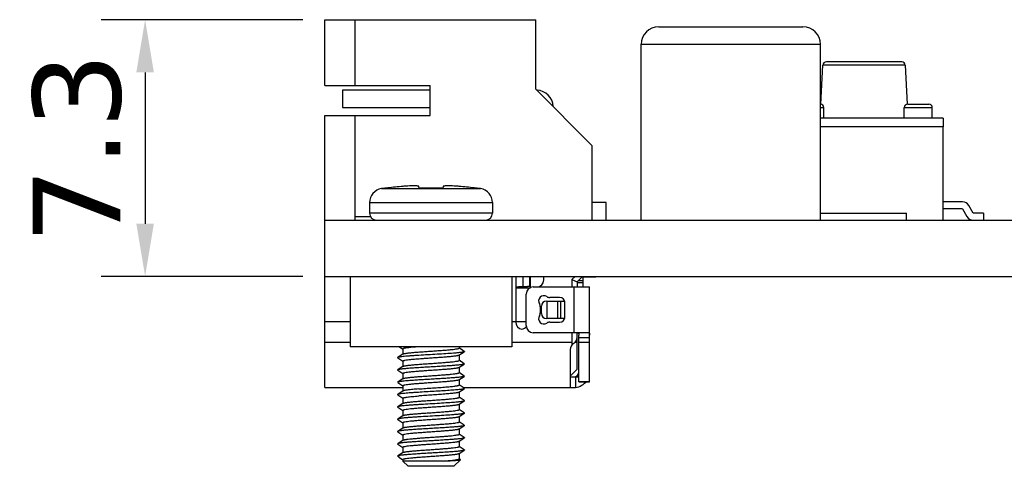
# Model space of a CAD drawing. Header units: millimetres. Extents: x 545 to 720, y 135 to 280.
# Tile 5 of 9: x 593 to 621, y 185 to 197. Entities that reach past the tile are written whole.
import ezdxf

# ---------------------------------------------------------------- set-up
doc = ezdxf.new("R2010")
doc.units = ezdxf.units.MM
doc.header["$LTSCALE"] = 30.734
doc.header["$PDMODE"] = 3
doc.header["$PDSIZE"] = 0.3125
doc.layers.get('0').update_dxf_attribs({"linetype": 'CONTINUOUS'})
doc.layers.get('Defpoints').update_dxf_attribs({"linetype": 'CONTINUOUS'})
doc.layers.add('02___PRT_ALL_AXES', color=7, linetype='CONTINUOUS')
doc.layers.add('dim', color=6, linetype='CONTINUOUS', lineweight=9)
doc.styles.add('Verdana', font='verdana.ttf', dxfattribs={"height": 2.5})
doc.dimstyles.new('aaaaaaaa 3.0', dxfattribs={"dimtxt": 2.5, "dimasz": 1.5, "dimexe": 1.25, "dimexo": 0.625, "dimtad": 1, "dimdec": 1, "dimzin": 9, "dimdsep": 46, "dimtxsty": 'Verdana', "dimcen": 0, "dimazin": 0, "dimtfac": 1, "dimtofl": 0, "dimtmove": 0, "dimatfit": 3, "dimfxl": 1, "dimlwd": 25, "dimlwe": 25, "dimarcsym": 0})

# ---------------------------------------------------------------- blocks, each defined once
blk = doc.blocks.new('*D29')
at = {"layer": 'Defpoints', "color": 0}
for p in [(601.873, 197.489), (596.759, 190.189), (601.873, 190.189)]:
    blk.add_point(p, dxfattribs=at)
at = {"layer": 'dim', "color": 0, "lineweight": 25}
for p, q in [((601.248, 197.489), (595.509, 197.489)), ((596.759, 195.989), (596.759, 191.689)), ((601.248, 190.189), (595.509, 190.189))]:
    blk.add_line(p, q, dxfattribs=at)
at = {"layer": 'dim', "color": 0}
for points in [[(597.009, 195.989), (596.509, 195.989), (596.759, 197.489)], [(596.509, 191.689), (597.009, 191.689), (596.759, 190.189)]]:
    blk.add_solid(points, dxfattribs=at)
at = {"layer": 'dim', "color": 0, "insert": (594.832, 193.839), "char_height": 2.5, "attachment_point": 5, "rotation": 90, "style": 'Verdana'}
blk.add_mtext('7.3', dxfattribs=at)

msp = doc.modelspace()

# ---------------------------------------------------------------- linework, layer by layer
at = {"color": 7, "linetype": 'Continuous'}
for p, q in [((601.873, 195.617), (601.873, 197.489)), ((601.873, 197.489), (607.873, 197.489)), ((602.739, 195.617), (602.739, 197.489)), ((607.873, 195.515), (607.873, 197.489)), ((611.373, 197.289), (615.473, 197.289)), ((610.873, 191.789), (610.873, 196.789)), ((610.873, 196.789), (615.973, 196.789)), ((615.973, 191.789), (615.973, 196.789)), ((615.984, 195.089), (616.042, 196.195)), ((618.384, 196.195), (616.042, 196.195)), ((618.284, 196.289), (616.142, 196.289)), ((618.384, 196.195), (618.442, 195.089)), ((601.873, 195.617), (604.873, 195.617)), ((604.873, 194.764), (604.873, 195.617)), ((602.373, 195.489), (602.373, 194.989)), ((604.873, 195.489), (602.373, 195.489)), ((607.873, 195.515), (609.473, 193.911)), ((602.373, 194.989), (604.873, 194.989)), ((615.973, 194.989), (616.071, 194.989)), ((616.071, 194.689), (616.071, 194.989)), ((618.355, 194.689), (618.355, 194.989)), ((618.355, 194.989), (619.155, 194.989)), ((618.455, 195.089), (619.055, 195.089)), ((619.155, 194.689), (619.155, 194.989)), ((601.873, 187.029), (601.873, 194.764)), ((601.873, 194.764), (604.873, 194.764)), ((602.739, 191.789), (602.739, 194.764)), ((619.463, 194.689), (615.973, 194.689)), ((619.463, 194.689), (619.463, 194.439)), ((619.463, 194.439), (615.973, 194.439)), ((619.453, 194.439), (619.453, 191.789)), ((609.473, 193.911), (609.473, 191.789)), ((604.559, 192.697), (604.551, 192.745)), ((605.235, 192.745), (605.227, 192.697)), ((603.609, 192.697), (603.608, 192.703)), ((606.178, 192.703), (606.177, 192.697)), ((603.143, 192.289), (603.143, 191.989)), ((606.643, 192.289), (606.643, 191.989)), ((609.873, 192.289), (609.473, 192.289)), ((609.873, 191.789), (609.873, 192.289)), ((620.016, 192.31), (619.453, 192.31)), ((620.315, 191.989), (620.19, 192.209)), ((602.739, 191.889), (603.17, 191.889)), ((606.643, 191.989), (603.143, 191.989)), ((615.973, 191.989), (618.421, 191.989)), ((618.421, 191.789), (618.421, 191.989)), ((620.016, 192.11), (619.453, 192.11)), ((620.016, 192.11), (620.141, 191.89)), ((620.613, 191.989), (620.315, 191.989)), ((620.613, 191.989), (620.613, 191.789)), ((601.873, 191.789), (658.373, 191.789)), ((601.873, 190.189), (658.373, 190.189)), ((602.593, 190.189), (602.593, 188.189)), ((607.193, 190.189), (607.193, 188.189)), ((607.303, 190.174), (607.303, 188.889)), ((607.503, 190.189), (607.503, 189.889)), ((607.703, 189.899), (607.703, 190.189)), ((607.723, 189.871), (607.723, 190.189)), ((608.103, 190.089), (608.103, 190.189)), ((608.903, 190.102), (608.991, 190.189)), ((608.903, 190.102), (608.903, 189.889)), ((608.903, 190.102), (609.053, 190.039)), ((609.053, 190.039), (609.203, 190.189)), ((609.053, 190.039), (609.053, 189.889)), ((609.053, 190.019), (609.223, 190.019)), ((609.083, 190.069), (609.223, 190.069)), ((609.581, 190.169), (609.183, 190.169)), ((609.223, 189.889), (609.223, 190.169)), ((609.581, 190.189), (609.581, 190.169)), ((607.304, 189.869), (607.719, 189.869)), ((607.595, 189.889), (607.503, 189.889)), ((607.603, 188.789), (607.603, 189.689)), ((607.723, 189.899), (607.651, 189.899)), ((607.803, 189.889), (609.403, 189.889)), ((608.953, 189.889), (608.953, 188.589)), ((609.403, 187.187), (609.403, 189.889)), ((608.183, 189.489), (608.694, 189.489)), ((608.187, 189.489), (608.187, 188.989)), ((608.553, 189.589), (608.269, 189.589)), ((608.505, 188.989), (608.505, 189.489)), ((608.589, 188.989), (608.589, 189.489)), ((608.695, 189.487), (608.695, 188.992)), ((608.703, 189.039), (608.703, 189.439)), ((608.003, 189.324), (608.003, 189.155)), ((608.033, 189.139), (608.033, 189.339)), ((601.873, 188.909), (602.593, 188.909)), ((607.193, 188.909), (607.603, 188.909)), ((608.694, 188.989), (608.183, 188.989)), ((608.269, 188.889), (608.553, 188.889)), ((609.384, 188.589), (607.803, 188.589)), ((608.903, 188.589), (608.903, 188.309)), ((609.053, 187.549), (609.053, 188.588)), ((602.593, 188.309), (601.873, 188.309)), ((608.903, 188.309), (607.193, 188.309)), ((609.053, 188.309), (608.989, 188.309)), ((609.103, 187.187), (609.103, 188.514)), ((609.403, 188.439), (609.103, 188.439)), ((609.403, 188.309), (609.103, 188.309)), ((607.193, 188.189), (602.593, 188.189)), ((604.097, 187.983), (603.947, 187.882)), ((603.995, 188.189), (604.092, 188.125)), ((604.093, 188.127), (604.093, 187.98)), ((605.689, 187.946), (605.839, 188.047)), ((605.693, 188.189), (605.693, 188.152)), ((605.839, 188.057), (605.694, 188.154)), ((608.853, 188.109), (608.853, 187.029)), ((603.947, 187.872), (604.092, 187.775)), ((604.093, 187.777), (604.093, 187.63)), ((605.689, 187.596), (605.839, 187.697)), ((605.693, 187.949), (605.693, 187.802)), ((605.839, 187.707), (605.694, 187.804)), ((605.839, 187.707), (605.839, 187.697)), ((604.097, 187.633), (603.947, 187.532)), ((603.947, 187.522), (604.092, 187.425)), ((604.093, 187.427), (604.093, 187.28)), ((605.693, 187.599), (605.693, 187.452)), ((605.839, 187.357), (605.694, 187.454)), ((608.853, 187.349), (609.053, 187.549)), ((604.097, 187.283), (603.947, 187.182)), ((603.947, 187.182), (603.947, 187.172)), ((603.947, 187.172), (604.092, 187.075)), ((605.689, 187.246), (605.839, 187.347)), ((605.693, 187.249), (605.693, 187.102)), ((608.853, 187.329), (609.103, 187.329)), ((609.003, 187.338), (609.003, 187.032)), ((609.103, 187.189), (609.403, 187.189)), ((609.403, 187.187), (609.103, 187.187)), ((601.873, 187.029), (604.093, 187.029)), ((604.097, 186.933), (603.947, 186.832)), ((604.093, 187.077), (604.093, 186.93)), ((605.689, 186.896), (605.839, 186.997)), ((605.693, 186.899), (605.693, 186.752)), ((605.839, 187.007), (605.694, 187.104)), ((605.806, 187.029), (608.953, 187.029)), ((603.947, 186.822), (604.092, 186.725)), ((604.097, 186.583), (603.947, 186.482)), ((604.093, 186.727), (604.093, 186.58)), ((605.689, 186.546), (605.839, 186.647)), ((605.839, 186.657), (605.694, 186.754)), ((603.947, 186.472), (604.092, 186.375)), ((604.093, 186.377), (604.093, 186.23)), ((605.689, 186.196), (605.839, 186.297)), ((605.693, 186.549), (605.693, 186.402)), ((605.839, 186.307), (605.694, 186.404)), ((604.097, 186.233), (603.947, 186.132)), ((603.947, 186.122), (604.092, 186.025)), ((604.093, 186.027), (604.093, 185.88)), ((605.693, 186.199), (605.693, 186.052)), ((605.839, 185.957), (605.694, 186.054)), ((604.097, 185.883), (603.947, 185.782)), ((603.947, 185.772), (604.092, 185.675)), ((605.689, 185.846), (605.839, 185.947)), ((605.693, 185.849), (605.693, 185.702)), ((605.839, 185.957), (605.839, 185.947)), ((604.097, 185.533), (603.947, 185.432)), ((604.093, 185.677), (604.093, 185.53)), ((605.689, 185.496), (605.839, 185.597)), ((605.693, 185.499), (605.693, 185.352)), ((605.839, 185.607), (605.694, 185.704)), ((605.839, 185.597), (605.819, 185.589)), ((603.947, 185.422), (604.092, 185.325)), ((604.097, 185.183), (603.951, 185.085)), ((604.093, 185.327), (604.093, 185.18)), ((605.689, 185.146), (605.839, 185.247)), ((605.839, 185.257), (605.694, 185.354)), ((603.95, 185.082), (603.98, 185.052)), ((603.951, 185.085), (603.967, 185.089)), ((603.98, 185.052), (604, 185.036)), ((604, 185.036), (604.092, 184.975)), ((604.093, 184.977), (604.093, 184.939)), ((604.243, 184.789), (604.093, 184.939)), ((605.24, 184.939), (604.093, 184.939)), ((605.543, 184.789), (605.73, 184.977)), ((605.693, 185.149), (605.693, 185.002)), ((605.73, 184.98), (605.694, 185.004)), ((605.73, 184.977), (605.73, 184.98)), ((605.543, 184.789), (604.243, 184.789))]:
    msp.add_line(p, q, dxfattribs=at)
for centre, radius, start, end in [((611.373, 196.789), 0.5, 90, 180), ((615.473, 196.789), 0.5, 0, 90), ((616.142, 196.189), 0.1, 90, 177), ((618.284, 196.189), 0.1, 3, 90), ((607.873, 194.989), 0.5, 4.267, 85.5152), ((615.971, 194.989), 0.1, 0, 88.7123), ((618.455, 194.989), 0.1, 90, 180), ((619.055, 194.989), 0.1, 0, 90), ((604.893, 183.17), 9.613, 95.0711, 97.6722), ((604.893, 183.17), 9.613, 82.3278, 84.9289), ((604.893, 183.227), 9.562, 97.721, 98.4728), ((604.893, 182.998), 9.705, 88.0295, 91.9705), ((604.893, 183.227), 9.562, 81.5272, 82.279), ((620.016, 192.11), 0.2, 29.6653, 90), ((603.343, 191.989), 0.2, 180, 270), ((606.443, 191.989), 0.2, 270, 0), ((620.315, 191.989), 0.2, 209.6653, 270), ((607.903, 190.089), 0.2, 270, 0), ((607.311, 189.869), 0.00835, 175.0628, 180.0198), ((607.803, 189.689), 0.2, 90, 180), ((608.103, 189.489), 0.15, 56.4427, 213.5573), ((607.853, 189.324), 0.15, 0, 33.5573), ((608.183, 189.339), 0.15, 90, 180), ((608.269, 189.739), 0.15, 236.4427, 270), ((608.553, 189.439), 0.15, 0, 90), ((607.853, 189.155), 0.15, 326.4427, 0), ((608.183, 189.139), 0.15, 180, 270), ((607.503, 188.889), 0.2, 180, 262.8192), ((608.103, 188.989), 0.15, 146.4427, 303.5573), ((608.269, 188.739), 0.15, 90, 123.5573), ((608.553, 189.039), 0.15, 270, 0), ((607.453, 188.889), 0.2, 277.1808, 320.735), ((607.803, 188.789), 0.2, 180, 270), ((609.053, 188.109), 0.2, 120, 180), ((608.853, 188.456), 0.2, 300, 0), ((608.953, 187.479), 0.15, 270, 0), ((608.953, 187.479), 0.45, 270, 319.1511)]:
    msp.add_arc(centre, radius, start, end, dxfattribs=at)
msp.add_ellipse((610.183, 188.309), major_axis=(1.28, 0), ratio=1, start_param=-3.141593, end_param=-3.090151, dxfattribs=at)
for points, knots in [([(604.551, 192.745), (604.55, 192.747), (604.548, 192.75), (604.544, 192.752), (604.537, 192.754), (604.526, 192.757), (604.5, 192.761), (604.458, 192.763), (604.395, 192.764), (604.32, 192.763), (604.233, 192.759), (604.14, 192.754), (604.076, 192.748), (604.043, 192.745)], [0, 0, 0, 0, 0.010204, 0.017736, 0.027242, 0.05252, 0.086324, 0.17884, 0.302086, 0.451708, 0.622191, 0.807217, 1, 1, 1, 1]), ([(605.743, 192.745), (605.71, 192.748), (605.646, 192.754), (605.553, 192.759), (605.466, 192.763), (605.391, 192.764), (605.328, 192.763), (605.286, 192.761), (605.26, 192.757), (605.249, 192.754), (605.242, 192.752), (605.238, 192.75), (605.236, 192.747), (605.235, 192.745)], [0, 0, 0, 0, 0.192791, 0.377818, 0.548299, 0.697919, 0.821162, 0.913677, 0.94748, 0.972758, 0.982264, 0.989797, 1, 1, 1, 1]), ([(607.503, 189.889), (607.49, 189.889), (607.465, 189.89), (607.428, 189.89), (607.394, 189.889), (607.368, 189.888), (607.35, 189.887), (607.338, 189.886), (607.328, 189.884), (607.32, 189.882), (607.313, 189.88), (607.308, 189.877), (607.304, 189.874), (607.303, 189.871), (607.303, 189.87)], [0, 0, 0, 0, 0.188303, 0.369626, 0.536818, 0.683784, 0.747946, 0.805165, 0.855021, 0.897252, 0.931909, 0.959431, 0.981162, 1, 1, 1, 1]), ([(607.651, 189.899), (607.642, 189.899), (607.623, 189.897), (607.604, 189.892), (607.595, 189.889)], [0, 0, 0, 0, 0.464683, 1, 1, 1, 1]), ([(609.053, 188.588), (609.058, 188.588), (609.066, 188.586), (609.078, 188.583), (609.087, 188.576), (609.094, 188.568), (609.099, 188.557), (609.102, 188.544), (609.103, 188.53), (609.103, 188.52), (609.103, 188.514)], [0, 0, 0, 0, 0.131746, 0.249124, 0.356535, 0.462371, 0.575712, 0.702462, 0.844374, 1, 1, 1, 1]), ([(609.384, 188.589), (609.386, 188.589), (609.389, 188.589), (609.394, 188.584), (609.398, 188.578), (609.4, 188.569), (609.402, 188.558), (609.403, 188.545), (609.403, 188.53), (609.403, 188.52), (609.403, 188.514)], [0, 0, 0, 0, 0.065615, 0.135017, 0.220708, 0.329245, 0.462724, 0.620589, 0.800859, 1, 1, 1, 1]), ([(605.839, 188.047), (605.836, 188.045), (605.825, 188.041), (605.805, 188.036), (605.778, 188.031), (605.742, 188.026), (605.7, 188.021), (605.651, 188.016), (605.595, 188.011), (605.483, 188.001), (605.307, 187.989), (605.064, 187.974), (604.807, 187.959), (604.594, 187.947), (604.432, 187.936), (604.323, 187.929), (604.224, 187.921), (604.138, 187.914), (604.067, 187.906), (604.017, 187.899), (603.986, 187.894), (603.969, 187.89), (603.956, 187.886), (603.949, 187.884), (603.947, 187.882)], [0, 0, 0, 0, 0.006752, 0.017503, 0.032283, 0.051015, 0.073554, 0.099725, 0.129306, 0.162053, 0.276371, 0.407802, 0.54629, 0.681234, 0.744117, 0.802308, 0.85469, 0.900266, 0.938173, 0.967706, 0.979168, 0.988368, 0.995298, 1, 1, 1, 1]), ([(604.546, 188.189), (604.513, 188.187), (604.451, 188.182), (604.363, 188.174), (604.286, 188.167), (604.22, 188.159), (604.173, 188.152), (604.143, 188.147), (604.125, 188.143), (604.112, 188.139), (604.103, 188.136), (604.098, 188.133), (604.095, 188.131), (604.093, 188.128), (604.093, 188.127)], [0, 0, 0, 0, 0.211996, 0.405111, 0.575605, 0.720205, 0.836177, 0.882758, 0.921481, 0.952262, 0.975126, 0.983699, 0.990511, 1, 1, 1, 1]), ([(604.097, 187.983), (604.101, 187.985), (604.111, 187.989), (604.129, 187.994), (604.155, 187.999), (604.187, 188.004), (604.225, 188.01), (604.288, 188.017), (604.379, 188.026), (604.502, 188.036), (604.639, 188.047), (604.784, 188.057), (604.934, 188.067), (605.082, 188.078), (605.224, 188.088), (605.353, 188.098), (605.466, 188.109), (605.559, 188.119), (605.621, 188.128), (605.656, 188.135), (605.67, 188.139), (605.678, 188.141), (605.684, 188.144), (605.69, 188.147), (605.693, 188.15), (605.693, 188.152)], [0, 0, 0, 0, 0.00784, 0.019807, 0.035931, 0.056131, 0.080244, 0.108075, 0.173883, 0.251244, 0.33741, 0.429307, 0.52365, 0.617068, 0.706219, 0.787918, 0.859259, 0.917717, 0.961266, 0.97699, 0.983295, 0.988557, 0.992788, 0.996026, 1, 1, 1, 1]), ([(605.839, 188.057), (605.841, 188.056), (605.845, 188.052), (605.841, 188.048), (605.839, 188.047)], [0, 0, 0, 0, 0.499991, 1, 1, 1, 1]), ([(603.947, 187.882), (603.945, 187.881), (603.941, 187.877), (603.945, 187.873), (603.947, 187.872)], [0, 0, 0, 0, 0.500014, 1, 1, 1, 1]), ([(605.839, 187.697), (605.836, 187.695), (605.825, 187.691), (605.805, 187.686), (605.778, 187.681), (605.742, 187.676), (605.7, 187.671), (605.63, 187.664), (605.527, 187.655), (605.389, 187.645), (605.233, 187.635), (605.066, 187.625), (604.893, 187.614), (604.72, 187.604), (604.553, 187.594), (604.397, 187.584), (604.259, 187.574), (604.156, 187.565), (604.086, 187.558), (604.043, 187.553), (604.008, 187.548), (603.981, 187.543), (603.961, 187.538), (603.95, 187.534), (603.947, 187.532)], [0, 0, 0, 0, 0.006755, 0.017503, 0.032286, 0.051015, 0.073557, 0.099726, 0.162054, 0.235901, 0.31876, 0.407806, 0.5, 0.592195, 0.681241, 0.764099, 0.837947, 0.900274, 0.926444, 0.948985, 0.967716, 0.982497, 0.993247, 1, 1, 1, 1]), ([(605.689, 187.946), (605.685, 187.944), (605.675, 187.94), (605.657, 187.935), (605.631, 187.93), (605.599, 187.925), (605.561, 187.919), (605.498, 187.912), (605.407, 187.903), (605.284, 187.893), (605.147, 187.882), (605.002, 187.872), (604.852, 187.862), (604.704, 187.851), (604.562, 187.841), (604.433, 187.831), (604.32, 187.82), (604.227, 187.81), (604.165, 187.801), (604.13, 187.794), (604.116, 187.79), (604.108, 187.788), (604.101, 187.785), (604.096, 187.782), (604.093, 187.779), (604.093, 187.777)], [0, 0, 0, 0, 0.00784, 0.019807, 0.035932, 0.056131, 0.080245, 0.108076, 0.173884, 0.251245, 0.337411, 0.429309, 0.523653, 0.617069, 0.70622, 0.78792, 0.85926, 0.917718, 0.961266, 0.97699, 0.983295, 0.988557, 0.992788, 0.996026, 1, 1, 1, 1]), ([(604.097, 187.633), (604.101, 187.635), (604.111, 187.639), (604.129, 187.644), (604.155, 187.649), (604.187, 187.654), (604.225, 187.66), (604.288, 187.667), (604.379, 187.676), (604.502, 187.686), (604.639, 187.697), (604.784, 187.707), (604.934, 187.717), (605.082, 187.728), (605.224, 187.738), (605.353, 187.748), (605.466, 187.759), (605.559, 187.769), (605.621, 187.778), (605.656, 187.785), (605.67, 187.789), (605.678, 187.791), (605.684, 187.794), (605.69, 187.797), (605.693, 187.8), (605.693, 187.802)], [0, 0, 0, 0, 0.00784, 0.019807, 0.035931, 0.056131, 0.080244, 0.108075, 0.173883, 0.251244, 0.33741, 0.429308, 0.523651, 0.617068, 0.706219, 0.787919, 0.859259, 0.917717, 0.961266, 0.97699, 0.983295, 0.988557, 0.992788, 0.996026, 1, 1, 1, 1]), ([(603.947, 187.532), (603.945, 187.531), (603.941, 187.527), (603.945, 187.523), (603.947, 187.522)], [0, 0, 0, 0, 0.499987, 1, 1, 1, 1]), ([(605.689, 187.596), (605.685, 187.594), (605.675, 187.59), (605.657, 187.585), (605.631, 187.58), (605.599, 187.575), (605.561, 187.569), (605.498, 187.562), (605.407, 187.553), (605.284, 187.543), (605.147, 187.532), (605.002, 187.522), (604.852, 187.512), (604.704, 187.501), (604.562, 187.491), (604.433, 187.481), (604.32, 187.47), (604.227, 187.46), (604.165, 187.451), (604.13, 187.444), (604.116, 187.44), (604.108, 187.438), (604.101, 187.435), (604.096, 187.432), (604.093, 187.429), (604.093, 187.427)], [0, 0, 0, 0, 0.00784, 0.019807, 0.035932, 0.056131, 0.080244, 0.108075, 0.173884, 0.251245, 0.337411, 0.429309, 0.523652, 0.617069, 0.70622, 0.787919, 0.85926, 0.917718, 0.961266, 0.97699, 0.983295, 0.988557, 0.992788, 0.996026, 1, 1, 1, 1]), ([(604.097, 187.283), (604.101, 187.285), (604.111, 187.289), (604.129, 187.294), (604.155, 187.299), (604.187, 187.304), (604.225, 187.31), (604.288, 187.317), (604.379, 187.326), (604.502, 187.336), (604.639, 187.347), (604.784, 187.357), (604.934, 187.367), (605.082, 187.378), (605.224, 187.388), (605.353, 187.398), (605.466, 187.409), (605.559, 187.419), (605.621, 187.428), (605.656, 187.435), (605.67, 187.439), (605.678, 187.441), (605.684, 187.444), (605.69, 187.447), (605.693, 187.45), (605.693, 187.452)], [0, 0, 0, 0, 0.00784, 0.019807, 0.035931, 0.056131, 0.080244, 0.108075, 0.173884, 0.251244, 0.337411, 0.429308, 0.523652, 0.617069, 0.70622, 0.787919, 0.85926, 0.917718, 0.961266, 0.97699, 0.983295, 0.988557, 0.992788, 0.996026, 1, 1, 1, 1]), ([(605.839, 187.347), (605.836, 187.345), (605.825, 187.341), (605.805, 187.336), (605.778, 187.331), (605.742, 187.326), (605.7, 187.321), (605.63, 187.314), (605.527, 187.305), (605.389, 187.295), (605.233, 187.285), (605.066, 187.275), (604.893, 187.264), (604.72, 187.254), (604.553, 187.244), (604.397, 187.234), (604.259, 187.224), (604.156, 187.215), (604.086, 187.208), (604.043, 187.203), (604.008, 187.198), (603.981, 187.193), (603.961, 187.188), (603.95, 187.184), (603.947, 187.182)], [0, 0, 0, 0, 0.006753, 0.017503, 0.032284, 0.051015, 0.073555, 0.099726, 0.162053, 0.235901, 0.318759, 0.407805, 0.499999, 0.592194, 0.68124, 0.764099, 0.837946, 0.900274, 0.926443, 0.948985, 0.967715, 0.982496, 0.993245, 1, 1, 1, 1]), ([(605.689, 187.246), (605.685, 187.244), (605.675, 187.24), (605.657, 187.235), (605.631, 187.23), (605.599, 187.225), (605.561, 187.219), (605.498, 187.212), (605.407, 187.203), (605.284, 187.193), (605.147, 187.182), (605.002, 187.172), (604.852, 187.162), (604.704, 187.151), (604.562, 187.141), (604.433, 187.131), (604.32, 187.12), (604.227, 187.11), (604.165, 187.101), (604.13, 187.094), (604.116, 187.09), (604.108, 187.088), (604.101, 187.085), (604.096, 187.082), (604.093, 187.079), (604.093, 187.077)], [0, 0, 0, 0, 0.00784, 0.019807, 0.035931, 0.056131, 0.080244, 0.108075, 0.173883, 0.251244, 0.33741, 0.429308, 0.523651, 0.617068, 0.706219, 0.787919, 0.859259, 0.917717, 0.961266, 0.97699, 0.983295, 0.988557, 0.992788, 0.996026, 1, 1, 1, 1]), ([(605.839, 187.357), (605.841, 187.356), (605.845, 187.352), (605.841, 187.348), (605.839, 187.347)], [0, 0, 0, 0, 0.500009, 1, 1, 1, 1]), ([(604.481, 186.889), (604.445, 186.887), (604.377, 186.883), (604.279, 186.875), (604.192, 186.868), (604.116, 186.861), (604.053, 186.854), (604.009, 186.848), (603.982, 186.843), (603.966, 186.84), (603.955, 186.836), (603.949, 186.833), (603.947, 186.832)], [0, 0, 0, 0, 0.198973, 0.382008, 0.545877, 0.68798, 0.805991, 0.898036, 0.933882, 0.96281, 0.984796, 1, 1, 1, 1]), ([(604.546, 186.989), (604.516, 186.987), (604.46, 186.983), (604.378, 186.976), (604.305, 186.969), (604.242, 186.962), (604.189, 186.955), (604.148, 186.948), (604.12, 186.942), (604.105, 186.937), (604.099, 186.934), (604.097, 186.933)], [0, 0, 0, 0, 0.196172, 0.376968, 0.539305, 0.680703, 0.798941, 0.892226, 0.95931, 0.982899, 1, 1, 1, 1]), ([(605.839, 186.997), (605.837, 186.996), (605.832, 186.993), (605.816, 186.988), (605.788, 186.983), (605.744, 186.976), (605.689, 186.97), (605.621, 186.963), (605.543, 186.956), (605.456, 186.95), (605.324, 186.941), (605.147, 186.929), (604.925, 186.916), (604.701, 186.903), (604.553, 186.894), (604.481, 186.889)], [0, 0, 0, 0, 0.005524, 0.013377, 0.036231, 0.068525, 0.109863, 0.159682, 0.217281, 0.28183, 0.352402, 0.507455, 0.673487, 0.840886, 1, 1, 1, 1]), ([(604.546, 186.989), (604.61, 186.994), (604.74, 187.004), (604.937, 187.017), (605.131, 187.031), (605.285, 187.043), (605.398, 187.052), (605.471, 187.059), (605.536, 187.066), (605.59, 187.073), (605.628, 187.079), (605.653, 187.084), (605.667, 187.088), (605.678, 187.091), (605.686, 187.094), (605.691, 187.098), (605.693, 187.101), (605.693, 187.102)], [0, 0, 0, 0, 0.165611, 0.339737, 0.511421, 0.669824, 0.74088, 0.804983, 0.86113, 0.908456, 0.946251, 0.961405, 0.974005, 0.98404, 0.99154, 0.996664, 1, 1, 1, 1]), ([(605.689, 186.896), (605.687, 186.895), (605.682, 186.892), (605.667, 186.887), (605.643, 186.882), (605.605, 186.875), (605.558, 186.869), (605.501, 186.862), (605.435, 186.856), (605.361, 186.849), (605.251, 186.84), (605.102, 186.829), (604.917, 186.816), (604.73, 186.803), (604.606, 186.794), (604.546, 186.789)], [0, 0, 0, 0, 0.006277, 0.014813, 0.038834, 0.072041, 0.114051, 0.164315, 0.222138, 0.286709, 0.357121, 0.511391, 0.676213, 0.842215, 1, 1, 1, 1]), ([(605.839, 187.007), (605.841, 187.006), (605.845, 187.002), (605.841, 186.998), (605.839, 186.997)], [0, 0, 0, 0, 0.499984, 1, 1, 1, 1]), ([(603.947, 186.832), (603.945, 186.831), (603.941, 186.827), (603.945, 186.823), (603.947, 186.822)], [0, 0, 0, 0, 0.500002, 1, 1, 1, 1]), ([(605.839, 186.647), (605.836, 186.645), (605.825, 186.641), (605.805, 186.636), (605.778, 186.631), (605.742, 186.626), (605.7, 186.621), (605.651, 186.616), (605.595, 186.611), (605.483, 186.601), (605.307, 186.589), (605.064, 186.574), (604.807, 186.559), (604.594, 186.547), (604.432, 186.536), (604.323, 186.529), (604.224, 186.521), (604.138, 186.514), (604.067, 186.506), (604.017, 186.499), (603.986, 186.494), (603.969, 186.49), (603.956, 186.486), (603.949, 186.484), (603.947, 186.482)], [0, 0, 0, 0, 0.006755, 0.017503, 0.032285, 0.051014, 0.073556, 0.099725, 0.129308, 0.162053, 0.276372, 0.407802, 0.54629, 0.681234, 0.744116, 0.802306, 0.85469, 0.900266, 0.938171, 0.967704, 0.979167, 0.988368, 0.995295, 1, 1, 1, 1]), ([(604.093, 186.727), (604.093, 186.728), (604.095, 186.731), (604.098, 186.733), (604.103, 186.736), (604.112, 186.739), (604.125, 186.743), (604.143, 186.747), (604.173, 186.752), (604.22, 186.759), (604.286, 186.767), (604.363, 186.774), (604.451, 186.782), (604.513, 186.787), (604.546, 186.789)], [0, 0, 0, 0, 0.00949, 0.016302, 0.024875, 0.04774, 0.078519, 0.11724, 0.163824, 0.27979, 0.424392, 0.594866, 0.788037, 1, 1, 1, 1]), ([(604.097, 186.583), (604.101, 186.585), (604.111, 186.589), (604.129, 186.594), (604.155, 186.599), (604.187, 186.604), (604.225, 186.61), (604.288, 186.617), (604.379, 186.626), (604.502, 186.636), (604.639, 186.647), (604.784, 186.657), (604.934, 186.667), (605.082, 186.678), (605.224, 186.688), (605.353, 186.698), (605.466, 186.709), (605.559, 186.719), (605.621, 186.728), (605.656, 186.735), (605.67, 186.739), (605.678, 186.741), (605.684, 186.744), (605.69, 186.747), (605.693, 186.75), (605.693, 186.752)], [0, 0, 0, 0, 0.00784, 0.019807, 0.035931, 0.056131, 0.080244, 0.108075, 0.173883, 0.251244, 0.33741, 0.429307, 0.52365, 0.617068, 0.706219, 0.787918, 0.859259, 0.917717, 0.961266, 0.97699, 0.983295, 0.988557, 0.992788, 0.996026, 1, 1, 1, 1]), ([(605.839, 186.657), (605.841, 186.656), (605.845, 186.652), (605.841, 186.648), (605.839, 186.647)], [0, 0, 0, 0, 0.500015, 1, 1, 1, 1]), ([(603.947, 186.482), (603.945, 186.481), (603.941, 186.477), (603.945, 186.473), (603.947, 186.472)], [0, 0, 0, 0, 0.499985, 1, 1, 1, 1]), ([(605.839, 186.297), (605.836, 186.295), (605.825, 186.291), (605.805, 186.286), (605.778, 186.281), (605.742, 186.276), (605.7, 186.271), (605.651, 186.266), (605.595, 186.261), (605.483, 186.251), (605.307, 186.239), (605.064, 186.224), (604.807, 186.209), (604.594, 186.197), (604.432, 186.186), (604.323, 186.179), (604.224, 186.171), (604.138, 186.164), (604.067, 186.156), (604.017, 186.149), (603.986, 186.144), (603.969, 186.14), (603.956, 186.136), (603.949, 186.134), (603.947, 186.132)], [0, 0, 0, 0, 0.006752, 0.017503, 0.032283, 0.051015, 0.073554, 0.099725, 0.129306, 0.162053, 0.276371, 0.407802, 0.54629, 0.681234, 0.744117, 0.802307, 0.85469, 0.900266, 0.938173, 0.967706, 0.979168, 0.988368, 0.995297, 1, 1, 1, 1]), ([(605.689, 186.546), (605.685, 186.544), (605.675, 186.54), (605.657, 186.535), (605.631, 186.53), (605.599, 186.525), (605.561, 186.519), (605.498, 186.512), (605.407, 186.503), (605.284, 186.493), (605.147, 186.482), (605.002, 186.472), (604.852, 186.462), (604.704, 186.451), (604.562, 186.441), (604.433, 186.431), (604.32, 186.42), (604.227, 186.41), (604.165, 186.401), (604.13, 186.394), (604.116, 186.39), (604.108, 186.388), (604.101, 186.385), (604.096, 186.382), (604.093, 186.379), (604.093, 186.377)], [0, 0, 0, 0, 0.00784, 0.019807, 0.035932, 0.056131, 0.080244, 0.108076, 0.173884, 0.251245, 0.337411, 0.429309, 0.523653, 0.617069, 0.70622, 0.787919, 0.85926, 0.917718, 0.961266, 0.97699, 0.983295, 0.988557, 0.992788, 0.996026, 1, 1, 1, 1]), ([(604.097, 186.233), (604.101, 186.235), (604.111, 186.239), (604.129, 186.244), (604.155, 186.249), (604.187, 186.254), (604.225, 186.26), (604.288, 186.267), (604.379, 186.276), (604.502, 186.286), (604.639, 186.297), (604.784, 186.307), (604.934, 186.317), (605.082, 186.328), (605.224, 186.338), (605.353, 186.348), (605.466, 186.359), (605.559, 186.369), (605.621, 186.378), (605.656, 186.385), (605.67, 186.389), (605.678, 186.391), (605.684, 186.394), (605.69, 186.397), (605.693, 186.4), (605.693, 186.402)], [0, 0, 0, 0, 0.00784, 0.019807, 0.035931, 0.056131, 0.080244, 0.108075, 0.173883, 0.251244, 0.33741, 0.429308, 0.523651, 0.617068, 0.706219, 0.787919, 0.859259, 0.917717, 0.961266, 0.97699, 0.983295, 0.988557, 0.992788, 0.996026, 1, 1, 1, 1]), ([(605.839, 186.307), (605.841, 186.306), (605.845, 186.302), (605.841, 186.298), (605.839, 186.297)], [0, 0, 0, 0, 0.499997, 1, 1, 1, 1]), ([(603.947, 186.132), (603.945, 186.131), (603.941, 186.127), (603.945, 186.123), (603.947, 186.122)], [0, 0, 0, 0, 0.500016, 1, 1, 1, 1]), ([(605.689, 186.196), (605.685, 186.194), (605.675, 186.19), (605.657, 186.185), (605.631, 186.18), (605.599, 186.175), (605.561, 186.169), (605.498, 186.162), (605.407, 186.153), (605.284, 186.143), (605.147, 186.132), (605.002, 186.122), (604.852, 186.112), (604.704, 186.101), (604.562, 186.091), (604.433, 186.081), (604.32, 186.07), (604.227, 186.06), (604.165, 186.051), (604.13, 186.044), (604.116, 186.04), (604.108, 186.038), (604.101, 186.035), (604.096, 186.032), (604.093, 186.029), (604.093, 186.027)], [0, 0, 0, 0, 0.00784, 0.019807, 0.035931, 0.056131, 0.080244, 0.108075, 0.173884, 0.251244, 0.337411, 0.429308, 0.523652, 0.617069, 0.70622, 0.787919, 0.85926, 0.917718, 0.961266, 0.97699, 0.983295, 0.988557, 0.992788, 0.996026, 1, 1, 1, 1]), ([(604.097, 185.883), (604.101, 185.885), (604.111, 185.889), (604.129, 185.894), (604.155, 185.899), (604.187, 185.904), (604.225, 185.91), (604.288, 185.917), (604.379, 185.926), (604.502, 185.936), (604.639, 185.947), (604.784, 185.957), (604.934, 185.967), (605.082, 185.978), (605.224, 185.988), (605.353, 185.998), (605.466, 186.009), (605.559, 186.019), (605.621, 186.028), (605.656, 186.035), (605.67, 186.039), (605.678, 186.041), (605.684, 186.044), (605.69, 186.047), (605.693, 186.05), (605.693, 186.052)], [0, 0, 0, 0, 0.00784, 0.019807, 0.035932, 0.056131, 0.080244, 0.108075, 0.173884, 0.251245, 0.337411, 0.429309, 0.523652, 0.617069, 0.70622, 0.787919, 0.85926, 0.917718, 0.961266, 0.97699, 0.983295, 0.988557, 0.992788, 0.996026, 1, 1, 1, 1]), ([(603.947, 185.782), (603.945, 185.781), (603.941, 185.777), (603.945, 185.773), (603.947, 185.772)], [0, 0, 0, 0, 0.499991, 1, 1, 1, 1]), ([(605.839, 185.947), (605.836, 185.945), (605.825, 185.941), (605.805, 185.936), (605.778, 185.931), (605.742, 185.926), (605.7, 185.921), (605.63, 185.914), (605.527, 185.905), (605.389, 185.895), (605.233, 185.885), (605.066, 185.875), (604.893, 185.864), (604.72, 185.854), (604.553, 185.844), (604.397, 185.834), (604.259, 185.824), (604.156, 185.815), (604.086, 185.808), (604.043, 185.803), (604.008, 185.798), (603.981, 185.793), (603.961, 185.788), (603.95, 185.784), (603.947, 185.782)], [0, 0, 0, 0, 0.006755, 0.017503, 0.032285, 0.051015, 0.073557, 0.099726, 0.162054, 0.235901, 0.31876, 0.407806, 0.500001, 0.592195, 0.681241, 0.764099, 0.837947, 0.900274, 0.926445, 0.948985, 0.967716, 0.982497, 0.993247, 1, 1, 1, 1]), ([(605.689, 185.846), (605.685, 185.844), (605.675, 185.84), (605.657, 185.835), (605.631, 185.83), (605.599, 185.825), (605.561, 185.819), (605.498, 185.812), (605.407, 185.803), (605.284, 185.793), (605.147, 185.782), (605.002, 185.772), (604.852, 185.762), (604.704, 185.751), (604.562, 185.741), (604.433, 185.731), (604.32, 185.72), (604.227, 185.71), (604.165, 185.701), (604.13, 185.694), (604.116, 185.69), (604.108, 185.688), (604.101, 185.685), (604.096, 185.682), (604.093, 185.679), (604.093, 185.677)], [0, 0, 0, 0, 0.00784, 0.019807, 0.035931, 0.056131, 0.080244, 0.108075, 0.173883, 0.251244, 0.33741, 0.429308, 0.523651, 0.617068, 0.706219, 0.787919, 0.859259, 0.917717, 0.961266, 0.97699, 0.983295, 0.988557, 0.992788, 0.996026, 1, 1, 1, 1]), ([(605.819, 185.589), (605.812, 185.588), (605.795, 185.584), (605.751, 185.577), (605.68, 185.569), (605.578, 185.559), (605.454, 185.549), (605.312, 185.54), (605.158, 185.53), (604.995, 185.52), (604.829, 185.511), (604.665, 185.501), (604.508, 185.491), (604.363, 185.482), (604.235, 185.472), (604.14, 185.464), (604.075, 185.457), (604.036, 185.452), (604.004, 185.447), (603.978, 185.442), (603.96, 185.438), (603.95, 185.434), (603.947, 185.432)], [0, 0, 0, 0, 0.01213, 0.027953, 0.070231, 0.125623, 0.192447, 0.268641, 0.351843, 0.439472, 0.528803, 0.617061, 0.701502, 0.779504, 0.848649, 0.9068, 0.931184, 0.952184, 0.969651, 0.983467, 0.993571, 1, 1, 1, 1]), ([(605.673, 185.489), (605.667, 185.487), (605.652, 185.484), (605.613, 185.476), (605.551, 185.468), (605.46, 185.458), (605.351, 185.448), (605.226, 185.438), (605.091, 185.428), (604.948, 185.418), (604.804, 185.408), (604.663, 185.398), (604.53, 185.388), (604.408, 185.378), (604.303, 185.369), (604.217, 185.359), (604.159, 185.35), (604.125, 185.343), (604.11, 185.339), (604.101, 185.335), (604.096, 185.332), (604.093, 185.329), (604.093, 185.327)], [0, 0, 0, 0, 0.012614, 0.029103, 0.073245, 0.131118, 0.200868, 0.280217, 0.366561, 0.457052, 0.548706, 0.638501, 0.723475, 0.80083, 0.868027, 0.922878, 0.963638, 0.978345, 0.989168, 0.993138, 0.996191, 1, 1, 1, 1]), ([(604.097, 185.533), (604.1, 185.535), (604.109, 185.539), (604.126, 185.543), (604.148, 185.548), (604.176, 185.553), (604.21, 185.558), (604.265, 185.564), (604.345, 185.573), (604.454, 185.582), (604.576, 185.592), (604.708, 185.602), (604.845, 185.611), (604.984, 185.621), (605.121, 185.63), (605.25, 185.64), (605.368, 185.65), (605.471, 185.659), (605.557, 185.669), (605.616, 185.677), (605.652, 185.684), (605.667, 185.688), (605.673, 185.689)], [0, 0, 0, 0, 0.007233, 0.018053, 0.032498, 0.050516, 0.071987, 0.096765, 0.15548, 0.224901, 0.302916, 0.387141, 0.474994, 0.563779, 0.650774, 0.733309, 0.808855, 0.875109, 0.930058, 0.972072, 0.987847, 1, 1, 1, 1]), ([(605.673, 185.689), (605.676, 185.69), (605.681, 185.692), (605.688, 185.695), (605.693, 185.699), (605.693, 185.702)], [0, 0, 0, 0, 0.382101, 0.670205, 1, 1, 1, 1]), ([(605.689, 185.496), (605.687, 185.495), (605.681, 185.492), (605.676, 185.49), (605.673, 185.489)], [0, 0, 0, 0, 0.423515, 1, 1, 1, 1]), ([(605.839, 185.607), (605.841, 185.606), (605.845, 185.602), (605.841, 185.598), (605.839, 185.597)], [0, 0, 0, 0, 0.499804, 1, 1, 1, 1]), ([(603.947, 185.432), (603.945, 185.431), (603.941, 185.427), (603.945, 185.423), (603.947, 185.422)], [0, 0, 0, 0, 0.500003, 1, 1, 1, 1]), ([(605.839, 185.247), (605.836, 185.245), (605.826, 185.241), (605.808, 185.236), (605.782, 185.232), (605.75, 185.227), (605.711, 185.222), (605.646, 185.215), (605.551, 185.207), (605.423, 185.197), (605.278, 185.188), (605.121, 185.178), (604.957, 185.168), (604.791, 185.159), (604.628, 185.149), (604.474, 185.139), (604.332, 185.129), (604.208, 185.12), (604.105, 185.11), (604.035, 185.102), (603.991, 185.095), (603.974, 185.091), (603.967, 185.089)], [0, 0, 0, 0, 0.006429, 0.016533, 0.030349, 0.047816, 0.068816, 0.0932, 0.151351, 0.220496, 0.298498, 0.382939, 0.471197, 0.560528, 0.648157, 0.731359, 0.807553, 0.874377, 0.929769, 0.972047, 0.98787, 1, 1, 1, 1]), ([(604.097, 185.183), (604.101, 185.185), (604.111, 185.189), (604.129, 185.194), (604.155, 185.199), (604.187, 185.204), (604.225, 185.21), (604.288, 185.217), (604.379, 185.226), (604.502, 185.236), (604.639, 185.247), (604.784, 185.257), (604.934, 185.267), (605.082, 185.278), (605.224, 185.288), (605.353, 185.298), (605.466, 185.309), (605.559, 185.319), (605.621, 185.328), (605.656, 185.335), (605.67, 185.339), (605.678, 185.341), (605.684, 185.344), (605.69, 185.347), (605.693, 185.35), (605.693, 185.352)], [0, 0, 0, 0, 0.00784, 0.019807, 0.035931, 0.056131, 0.080244, 0.108075, 0.173883, 0.251244, 0.33741, 0.429307, 0.523651, 0.617068, 0.706219, 0.787918, 0.859259, 0.917717, 0.961266, 0.97699, 0.983295, 0.988557, 0.992788, 0.996026, 1, 1, 1, 1]), ([(605.839, 185.257), (605.841, 185.256), (605.845, 185.252), (605.841, 185.248), (605.839, 185.247)], [0, 0, 0, 0, 0.499997, 1, 1, 1, 1]), ([(603.95, 185.082), (603.95, 185.082), (603.95, 185.084), (603.951, 185.085), (603.951, 185.085)], [0, 0, 0, 0, 0.446315, 1, 1, 1, 1]), ([(603.967, 185.089), (603.966, 185.086), (603.965, 185.08), (603.967, 185.07), (603.972, 185.061), (603.978, 185.055), (603.98, 185.052)], [0, 0, 0, 0, 0.222136, 0.449283, 0.70315, 1, 1, 1, 1]), ([(605.689, 185.146), (605.685, 185.144), (605.675, 185.14), (605.657, 185.135), (605.631, 185.13), (605.599, 185.125), (605.561, 185.119), (605.498, 185.112), (605.407, 185.103), (605.284, 185.093), (605.147, 185.082), (605.002, 185.072), (604.852, 185.062), (604.704, 185.051), (604.562, 185.041), (604.433, 185.031), (604.32, 185.02), (604.227, 185.01), (604.165, 185.001), (604.13, 184.994), (604.116, 184.99), (604.108, 184.988), (604.101, 184.985), (604.096, 184.982), (604.093, 184.979), (604.093, 184.977)], [0, 0, 0, 0, 0.00784, 0.019807, 0.035932, 0.056131, 0.080244, 0.108076, 0.173884, 0.251245, 0.337411, 0.429309, 0.523652, 0.617069, 0.70622, 0.787919, 0.85926, 0.917718, 0.961266, 0.97699, 0.983295, 0.988557, 0.992788, 0.996026, 1, 1, 1, 1]), ([(605.24, 184.939), (605.273, 184.942), (605.335, 184.947), (605.423, 184.955), (605.5, 184.962), (605.566, 184.97), (605.613, 184.977), (605.643, 184.982), (605.661, 184.986), (605.674, 184.99), (605.683, 184.993), (605.688, 184.996), (605.691, 184.998), (605.693, 185.001), (605.693, 185.002)], [0, 0, 0, 0, 0.211962, 0.405132, 0.575607, 0.720209, 0.836176, 0.882759, 0.921481, 0.95226, 0.975125, 0.983698, 0.99051, 1, 1, 1, 1]), ([(605.24, 184.939), (605.274, 184.941), (605.339, 184.944), (605.432, 184.949), (605.514, 184.953), (605.585, 184.958), (605.635, 184.962), (605.669, 184.965), (605.689, 184.968), (605.705, 184.97), (605.717, 184.972), (605.725, 184.974), (605.729, 184.976), (605.73, 184.977)], [0, 0, 0, 0, 0.207065, 0.396834, 0.565428, 0.709716, 0.826987, 0.874822, 0.915172, 0.9479, 0.972899, 0.990175, 1, 1, 1, 1])]:
    msp.add_open_spline(points, degree=3, knots=knots, dxfattribs=at)
at = {"layer": '02___PRT_ALL_AXES', "color": 7, "linetype": 'Continuous'}
for p, q in [((603.484, 192.685), (606.302, 192.685)), ((603.143, 192.289), (606.643, 192.289))]:
    msp.add_line(p, q, dxfattribs=at)
for centre, start, end in [((603.543, 192.289), 98.4728, 180), ((606.243, 192.289), 0, 81.5272)]:
    msp.add_arc(centre, 0.4, start, end, dxfattribs=at)

# ---------------------------------------------------------------- dimensions: what is measured, and where the dimension line sits
at = {"layer": 'dim'}
dim = msp.add_linear_dim(base=(596.759, 190.189), p1=(601.873, 197.489), p2=(601.873, 190.189), angle=90, dimstyle='aaaaaaaa 3.0', dxfattribs=at)
dim.commit()
dim.dimension.update_dxf_attribs({"geometry": '*D29', "text_midpoint": (594.832, 193.839)})

doc.saveas('drawing.dxf')
